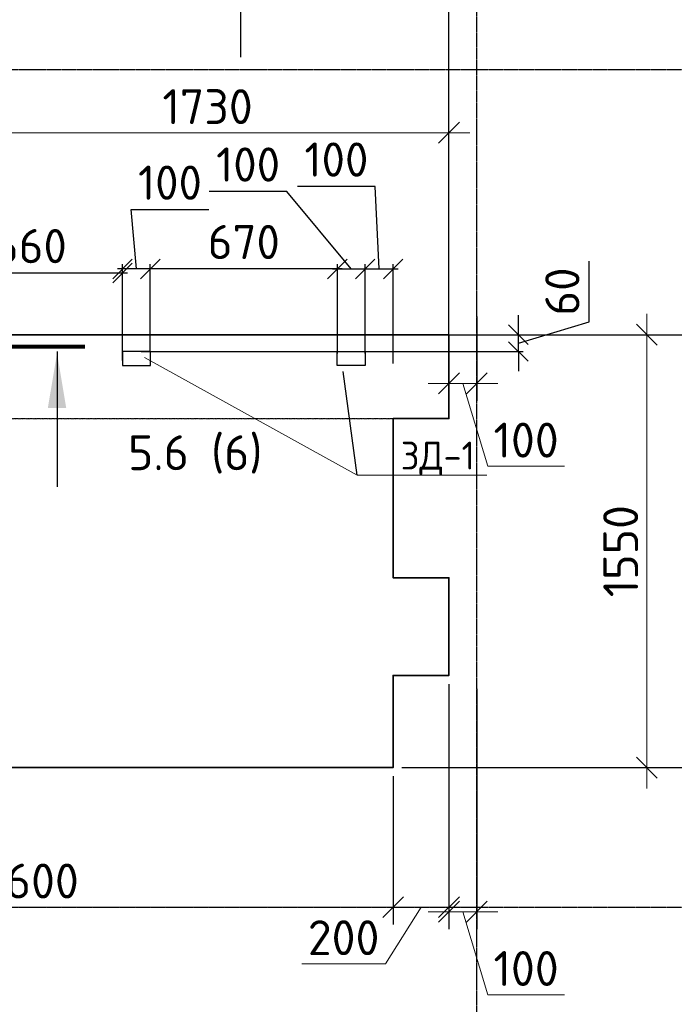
# Model space of a CAD drawing. Header units: millimetres. Extents: x 40580 to 2152466, y -328404 to 177125.
# Tile 41 of 252: x 345850 to 350542, y 137801 to 144853. Entities that reach past the tile are written whole.
import ezdxf
from ezdxf import colors
from ezdxf.entities.mleader import LeaderData, LeaderLine
from ezdxf.enums import TextEntityAlignment as Align
from ezdxf.math import Vec2, Vec3

# ---------------------------------------------------------------- set-up
doc = ezdxf.new("R2010")
doc.units = ezdxf.units.MM
for name, pattern in [('______5', [1100, 800, -100, 100, -100]), ('CENTER', [2, 1.25, -0.25, 0.25, -0.25]), ('HIDDEN', [1, 0.6, -0.4])]:
    doc.linetypes.add(name, pattern=pattern)
for name, color, linetype, lineweight in [('RAZMER', 7, 'Continuous', 9), ('ОСИ', 7, 'CENTER', 15), ('подоснова', 151, 'Continuous', 5), ('Символы 0.20', 250, 'Continuous', 20), ('Символы 0.20 @ 100', 250, 'Continuous', 20), ('Столовая Двери и окна', 7, 'Continuous', 15)]:
    doc.layers.add(name, color=color, linetype=linetype, lineweight=lineweight)
doc.layers.add('Стена_ бетон несущ.', color=7, linetype='Continuous', lineweight=70, true_color=0xb4b496)
doc.styles.add('GOST-2.304_Type-B', font='GOST_Common.ttf')
doc.styles.get("Standard").update_dxf_attribs({"font": 'isocpeur.ttf'})
doc.styles.add('ГОСТ', font='isocpeur.ttf')
doc.dimstyles.new('ГОСТ', dxfattribs={"dimscale": 0, "dimtxt": 2.5, "dimasz": 2.5, "dimexe": 1.25, "dimexo": 0.625, "dimtad": 1, "dimdec": 0, "dimtxsty": 'ГОСТ', "dimblk": 'ARCHTICK', "dimcen": 2.5, "dimdle": 1.5, "dimclrd": 256, "dimclre": 256, "dimclrt": 256, "dimadec": 0, "dimazin": 0, "dimtfac": 1, "dimtdec": 0, "dimtmove": 1, "dimatfit": 3, "dimfxl": 2, "dimtfill": 1, "dimlwd": -1, "dimarcsym": 0})
doc.dimstyles.new('Осевые', dxfattribs={"dimscale": 0.7, "dimtxt": 450, "dimasz": 400, "dimexe": 100, "dimexo": 100, "dimgap": 100, "dimtad": 1, "dimdec": 0, "dimzin": 0, "dimdsep": 46, "dimtxsty": 'Standard', "dimblk": 'OBLIQUE', "dimcen": 9, "dimdle": 100, "dimazin": 0, "dimtm": 1e-09, "dimtfac": 1, "dimtdec": 0, "dimtofl": 0, "dimtmove": 0, "dimatfit": 3, "dimfxl": 1, "dimtolj": 1, "dimtzin": 0, "dimarcsym": 0})

# ---------------------------------------------------------------- blocks, each defined once
blk = doc.blocks.new('_OBLIQUE')
at = {"color": 0, "linetype": 'ByBlock'}
blk.add_line((-0.5, -0.5), (0.5, 0.5), dxfattribs=at)
blk = doc.blocks.new('*D2055')
at = {"layer": 'Defpoints', "color": 0, "lineweight": 25, "transparency": 16777216}
for p in [(349126.7, 142789.8), (348926.7, 142518.8), (348926.7, 142248.4)]:
    blk.add_point(p, dxfattribs=at)
at = {"layer": 'RAZMER', "lineweight": -2, "transparency": 16777216}
for p, q in [((349126.7, 142727.3), (349126.7, 142123.4)), ((348926.7, 142456.3), (348926.7, 142123.4))]:
    blk.add_line(p, q, dxfattribs=at)
at = {"layer": 'RAZMER', "transparency": 16777216}
for p, q in [((349276.7, 142248.4), (348776.7, 142248.4)), ((349026.7, 142248.4), (349204.8, 141654.6)), ((349204.8, 141654.6), (349754.8, 141654.6))]:
    blk.add_line(p, q, dxfattribs=at)
at = {"layer": 'RAZMER', "transparency": 16777216, "xscale": 150, "yscale": 150, "zscale": 150, "rotation": 180}
blk.add_blockref('_OBLIQUE', (348926.7, 142248.4), dxfattribs=at)
at = {"layer": 'RAZMER', "transparency": 16777216, "xscale": 150, "yscale": 150, "zscale": 150}
blk.add_blockref('_OBLIQUE', (349126.7, 142248.4), dxfattribs=at)
at = {"layer": 'RAZMER', "transparency": 16777216, "insert": (349479.8, 141842.1), "char_height": 250, "attachment_point": 5, "style": 'ГОСТ', "bg_fill": 3, "box_fill_scale": 1.1, "bg_fill_color": 256, "bg_fill_true_color": 13158600, "bg_fill_transparency": 0}
blk.add_mtext('100', dxfattribs=at)
blk = doc.blocks.new('*D2048')
at = {"layer": 'Defpoints', "color": 0, "lineweight": 25, "transparency": 16777216}
for p in [(342926.7, 146147.2), (342926.7, 142596.8), (348926.7, 142518.8)]:
    blk.add_point(p, dxfattribs=at)
at = {"layer": 'RAZMER', "lineweight": -2, "transparency": 16777216}
for p, q in [((342926.7, 142659.3), (342926.7, 146272.2)), ((348926.7, 142581.3), (348926.7, 146272.2))]:
    blk.add_line(p, q, dxfattribs=at)
at = {"layer": 'RAZMER', "transparency": 16777216}
blk.add_line((349076.7, 146147.2), (342776.7, 146147.2), dxfattribs=at)
at = {"layer": 'RAZMER', "transparency": 16777216, "xscale": 150, "yscale": 150, "zscale": 150, "rotation": 180}
blk.add_blockref('_OBLIQUE', (342926.7, 146147.2), dxfattribs=at)
at = {"layer": 'RAZMER', "transparency": 16777216, "xscale": 150, "yscale": 150, "zscale": 150}
blk.add_blockref('_OBLIQUE', (348926.7, 146147.2), dxfattribs=at)
at = {"layer": 'RAZMER', "transparency": 16777216, "insert": (345926.7, 146334.7), "char_height": 250, "attachment_point": 5, "style": 'ГОСТ', "bg_fill": 3, "box_fill_scale": 1.1, "bg_fill_color": 256, "bg_fill_true_color": 13158600, "bg_fill_transparency": 0}
blk.add_mtext('3000', dxfattribs=at)
blk = doc.blocks.new('*D2044')
at = {"layer": 'Defpoints', "color": 0, "lineweight": 25, "transparency": 16777216}
for p in [(348926.7, 144043.3), (345466.7, 142888.8), (348926.7, 142596.8)]:
    blk.add_point(p, dxfattribs=at)
at = {"layer": 'RAZMER', "lineweight": -2, "transparency": 16777216}
for p, q in [((345466.7, 142951.3), (345466.7, 144168.3)), ((348926.7, 142659.3), (348926.7, 144168.3))]:
    blk.add_line(p, q, dxfattribs=at)
at = {"layer": 'RAZMER', "transparency": 16777216}
blk.add_line((345316.7, 144043.3), (349076.7, 144043.3), dxfattribs=at)
at = {"layer": 'RAZMER', "transparency": 16777216, "xscale": 150, "yscale": 150, "zscale": 150, "rotation": 180}
blk.add_blockref('_OBLIQUE', (345466.7, 144043.3), dxfattribs=at)
at = {"layer": 'RAZMER', "transparency": 16777216, "xscale": 150, "yscale": 150, "zscale": 150}
blk.add_blockref('_OBLIQUE', (348926.7, 144043.3), dxfattribs=at)
at = {"layer": 'RAZMER', "transparency": 16777216, "insert": (347196.7, 144230.8), "char_height": 250, "attachment_point": 5, "style": 'ГОСТ', "bg_fill": 3, "box_fill_scale": 1.1, "bg_fill_color": 256, "bg_fill_true_color": 13158600, "bg_fill_transparency": 0}
blk.add_mtext('1730', dxfattribs=at)
blk = doc.blocks.new('*D2059')
at = {"layer": 'Defpoints', "color": 0, "lineweight": 25, "transparency": 16777216}
for p in [(343326.7, 140156.8), (348526.7, 139496.8), (348526.7, 138496.8)]:
    blk.add_point(p, dxfattribs=at)
at = {"layer": 'RAZMER', "lineweight": -2, "transparency": 16777216}
for p, q in [((343326.7, 140094.3), (343326.7, 138371.8)), ((348526.7, 139434.3), (348526.7, 138371.8))]:
    blk.add_line(p, q, dxfattribs=at)
at = {"layer": 'RAZMER', "transparency": 16777216}
blk.add_line((343176.7, 138496.8), (348676.7, 138496.8), dxfattribs=at)
at = {"layer": 'RAZMER', "transparency": 16777216, "xscale": 150, "yscale": 150, "zscale": 150, "rotation": 180}
blk.add_blockref('_OBLIQUE', (343326.7, 138496.8), dxfattribs=at)
at = {"layer": 'RAZMER', "transparency": 16777216, "xscale": 150, "yscale": 150, "zscale": 150}
blk.add_blockref('_OBLIQUE', (348526.7, 138496.8), dxfattribs=at)
at = {"layer": 'RAZMER', "transparency": 16777216, "insert": (345926.7, 138684.3), "char_height": 250, "attachment_point": 5, "style": 'ГОСТ', "bg_fill": 3, "box_fill_scale": 1.1, "bg_fill_color": 256, "bg_fill_true_color": 13158600, "bg_fill_transparency": 0}
blk.add_mtext('2600', dxfattribs=at)
blk = doc.blocks.new('*D2057')
at = {"layer": 'Defpoints', "color": 0, "lineweight": 25, "transparency": 16777216}
for p in [(348926.7, 140156.8), (348526.7, 139496.8), (348926.7, 138496.8)]:
    blk.add_point(p, dxfattribs=at)
at = {"layer": 'RAZMER', "lineweight": -2, "transparency": 16777216}
for p, q in [((348926.7, 140094.3), (348926.7, 138371.8)), ((348526.7, 139434.3), (348526.7, 138371.8))]:
    blk.add_line(p, q, dxfattribs=at)
at = {"layer": 'RAZMER', "transparency": 16777216}
for p, q in [((348376.7, 138496.8), (349076.7, 138496.8)), ((348726.7, 138496.8), (348471.7, 138090.6)), ((348471.7, 138090.6), (347871.7, 138090.6))]:
    blk.add_line(p, q, dxfattribs=at)
at = {"layer": 'RAZMER', "transparency": 16777216, "xscale": 150, "yscale": 150, "zscale": 150}
blk.add_blockref('_OBLIQUE', (348926.7, 138496.8), dxfattribs=at)
at = {"layer": 'RAZMER', "transparency": 16777216, "insert": (348171.7, 138278.1), "char_height": 250, "attachment_point": 5, "style": 'ГОСТ', "bg_fill": 3, "box_fill_scale": 1.1, "bg_fill_color": 256, "bg_fill_true_color": 13158600, "bg_fill_transparency": 0}
blk.add_mtext('200', dxfattribs=at)
at = {"layer": 'RAZMER', "transparency": 16777216, "xscale": 150, "yscale": 150, "zscale": 150, "rotation": 180}
blk.add_blockref('_OBLIQUE', (348526.7, 138496.8), dxfattribs=at)
blk = doc.blocks.new('*D2058')
at = {"layer": 'Defpoints', "color": 0, "lineweight": 25, "transparency": 16777216}
for p in [(348926.7, 140156.8), (349126.7, 140123.8), (349126.7, 138463.8)]:
    blk.add_point(p, dxfattribs=at)
at = {"layer": 'RAZMER', "lineweight": -2, "transparency": 16777216}
for p, q in [((348926.7, 140094.3), (348926.7, 138338.8)), ((349126.7, 140061.3), (349126.7, 138338.8))]:
    blk.add_line(p, q, dxfattribs=at)
at = {"layer": 'RAZMER', "transparency": 16777216}
for p, q in [((348776.7, 138463.8), (349276.7, 138463.8)), ((349026.7, 138463.8), (349204.8, 137870)), ((349204.8, 137870), (349754.8, 137870))]:
    blk.add_line(p, q, dxfattribs=at)
at = {"layer": 'RAZMER', "transparency": 16777216, "xscale": 150, "yscale": 150, "zscale": 150, "rotation": 180}
blk.add_blockref('_OBLIQUE', (348926.7, 138463.8), dxfattribs=at)
at = {"layer": 'RAZMER', "transparency": 16777216, "xscale": 150, "yscale": 150, "zscale": 150}
blk.add_blockref('_OBLIQUE', (349126.7, 138463.8), dxfattribs=at)
at = {"layer": 'RAZMER', "transparency": 16777216, "insert": (349479.8, 138057.5), "char_height": 250, "attachment_point": 5, "style": 'ГОСТ', "bg_fill": 3, "box_fill_scale": 1.1, "bg_fill_color": 256, "bg_fill_true_color": 13158600, "bg_fill_transparency": 0}
blk.add_mtext('100', dxfattribs=at)
blk = doc.blocks.new('Разрез_сечение13')
at = {"layer": 'Символы 0.20', "linetype": 'Continuous', "lineweight": 30}
blk.add_line((79.787, 0), (72.787, 0), dxfattribs=at)
at = {"layer": 'Символы 0.20', "style": 'ГОСТ'}
blk.add_attdef('1', text='', height=3.5, dxfattribs=at).set_placement((-9.5, -6.187), align=Align.MIDDLE_CENTER)
blk.add_attdef('2', text='', height=3.5, dxfattribs=at).set_placement((83.159, -7.648), align=Align.MIDDLE_RIGHT)
blk = doc.blocks.new('*D2054')
at = {"layer": 'Defpoints', "color": 0, "lineweight": 25, "transparency": 16777216}
for p in [(350746.6, 144496.8), (348726.7, 142596.8), (351208.1, 142596.8)]:
    blk.add_point(p, dxfattribs=at)
at = {"layer": 'RAZMER', "transparency": 16777216}
blk.add_line((351208.1, 144646.8), (351208.1, 142446.8), dxfattribs=at)
at = {"layer": 'RAZMER', "lineweight": -2, "transparency": 16777216}
for p, q in [((350809.1, 144496.8), (351333.1, 144496.8)), ((348789.2, 142596.8), (351333.1, 142596.8))]:
    blk.add_line(p, q, dxfattribs=at)
at = {"layer": 'RAZMER', "transparency": 16777216, "xscale": 150, "yscale": 150, "zscale": 150}
for p, rotation in [((351208.1, 144496.8), 90), ((351208.1, 142596.8), 270)]:
    blk.add_blockref('_OBLIQUE', p, dxfattribs=dict(at, rotation=rotation))
at = {"layer": 'RAZMER', "transparency": 16777216, "insert": (351020.6, 143546.8), "char_height": 250, "attachment_point": 5, "rotation": 90, "style": 'ГОСТ', "bg_fill": 3, "box_fill_scale": 1.1, "bg_fill_color": 256, "bg_fill_true_color": 13158600, "bg_fill_transparency": 0}
blk.add_mtext('950', dxfattribs=at)
blk = doc.blocks.new('*D2053')
at = {"layer": 'Defpoints', "color": 0, "lineweight": 25, "transparency": 16777216}
for p in [(348726.7, 142596.8), (348526.7, 139496.8), (350345.1, 139496.8)]:
    blk.add_point(p, dxfattribs=at)
at = {"layer": 'RAZMER', "transparency": 16777216}
blk.add_line((350345.1, 142746.8), (350345.1, 139346.8), dxfattribs=at)
at = {"layer": 'RAZMER', "lineweight": -2, "transparency": 16777216}
for p, q in [((348789.2, 142596.8), (350470.1, 142596.8)), ((348589.2, 139496.8), (350470.1, 139496.8))]:
    blk.add_line(p, q, dxfattribs=at)
at = {"layer": 'RAZMER', "transparency": 16777216, "xscale": 150, "yscale": 150, "zscale": 150}
for p, rotation in [((350345.1, 142596.8), 90), ((350345.1, 139496.8), 270)]:
    blk.add_blockref('_OBLIQUE', p, dxfattribs=dict(at, rotation=rotation))
at = {"layer": 'RAZMER', "transparency": 16777216, "insert": (350157.6, 141046.8), "char_height": 250, "attachment_point": 5, "rotation": 90, "style": 'ГОСТ', "bg_fill": 3, "box_fill_scale": 1.1, "bg_fill_color": 256, "bg_fill_true_color": 13158600, "bg_fill_transparency": 0}
blk.add_mtext('1550', dxfattribs=at)
blk = doc.blocks.new('*D2056')
at = {"layer": 'Defpoints', "color": 0, "lineweight": 25, "transparency": 16777216}
for p in [(348526.7, 139496.8), (350891.1, 138496.8), (351208.1, 138496.8)]:
    blk.add_point(p, dxfattribs=at)
at = {"layer": 'RAZMER', "transparency": 16777216}
blk.add_line((351208.1, 139646.8), (351208.1, 138346.8), dxfattribs=at)
at = {"layer": 'RAZMER', "lineweight": -2, "transparency": 16777216}
for p, q in [((348589.2, 139496.8), (351333.1, 139496.8)), ((350953.6, 138496.8), (351333.1, 138496.8))]:
    blk.add_line(p, q, dxfattribs=at)
at = {"layer": 'RAZMER', "transparency": 16777216, "xscale": 150, "yscale": 150, "zscale": 150}
for p, rotation in [((351208.1, 139496.8), 90), ((351208.1, 138496.8), 270)]:
    blk.add_blockref('_OBLIQUE', p, dxfattribs=dict(at, rotation=rotation))
at = {"layer": 'RAZMER', "transparency": 16777216, "insert": (351020.6, 138996.8), "char_height": 250, "attachment_point": 5, "rotation": 90, "style": 'ГОСТ', "bg_fill": 3, "box_fill_scale": 1.1, "bg_fill_color": 256, "bg_fill_true_color": 13158600, "bg_fill_transparency": 0}
blk.add_mtext('500', dxfattribs=at)
blk = doc.blocks.new('*U1382')
at = {"layer": 'Символы 0.20', "linetype": 'Continuous', "lineweight": 80}
blk.add_line((61.464, 0), (54.464, 0), dxfattribs=at)
at = {"layer": 'Символы 0.20', "linetype": 'Continuous', "lineweight": 25}
blk.add_line((59.464, -0.35), (59.464, -10.05), dxfattribs=at)
blk.add_solid([(59.464, -0.459), (58.805, -4.394), (60.122, -4.394)], dxfattribs=at)
at = {"layer": 'Символы 0.20', "style": 'ГОСТ'}
blk.add_attdef('1', text='', height=3.5, dxfattribs=at).set_placement((-12.666, -7.7), align=Align.MIDDLE_CENTER)
blk.add_attdef('2', text='', height=3.5, dxfattribs=at).set_placement((74.184, -7.596), align=Align.MIDDLE_RIGHT)
blk = doc.blocks.new('*D2080')
at = {"layer": 'Defpoints', "color": 0, "linetype": 'ByBlock', "lineweight": 25, "ltscale": 13, "transparency": 16777216}
for p in [(346686.6, 142596.8), (349424.6, 142596.8), (346686.6, 142476.8)]:
    blk.add_point(p, dxfattribs=at)
at = {"layer": 'ОСИ', "color": 0, "linetype": 'ByBlock', "lineweight": -2, "ltscale": 13, "transparency": 16777216}
for p, q in [((349932.1, 142689.1), (349932.1, 143123.1)), ((349424.6, 142596.8), (349424.6, 142736.8)), ((349424.6, 142536.8), (349932.1, 142689.1)), ((346721.6, 142596.8), (349459.6, 142596.8)), ((349424.6, 142476.8), (349424.6, 142596.8)), ((346721.6, 142476.8), (349459.6, 142476.8)), ((349424.6, 142476.8), (349424.6, 142336.8))]:
    blk.add_line(p, q, dxfattribs=at)
at = {"layer": 'ОСИ', "color": 0, "linetype": 'ByBlock', "lineweight": -2, "ltscale": 13, "transparency": 16777216, "xscale": 140, "yscale": 140, "zscale": 140}
for p, rotation in [((349424.6, 142596.8), 270), ((349424.6, 142476.8), 90)]:
    blk.add_blockref('_OBLIQUE', p, dxfattribs=dict(at, rotation=rotation))
at = {"layer": 'ОСИ', "color": 0, "linetype": 'ByBlock', "ltscale": 13, "transparency": 16777216, "insert": (349739.6, 142906.1), "char_height": 245, "attachment_point": 5, "rotation": 90}
blk.add_mtext('\\A1;60', dxfattribs=at)
blk = doc.blocks.new('*D2081')
at = {"layer": 'Defpoints', "color": 0, "linetype": 'ByBlock', "lineweight": 25, "ltscale": 13, "transparency": 16777216}
for p in [(346786.1, 143068.5), (346786.1, 142437.3), (348127.1, 142427.8)]:
    blk.add_point(p, dxfattribs=at)
at = {"layer": 'ОСИ', "color": 0, "linetype": 'ByBlock', "lineweight": -2, "ltscale": 13, "transparency": 16777216}
for p, q in [((346786.1, 142472.3), (346786.1, 143103.5)), ((348127.1, 142462.8), (348127.1, 143103.5)), ((348162.1, 143068.5), (346751.1, 143068.5))]:
    blk.add_line(p, q, dxfattribs=at)
at = {"layer": 'ОСИ', "color": 0, "linetype": 'ByBlock', "lineweight": -2, "ltscale": 13, "transparency": 16777216, "xscale": 140, "yscale": 140, "zscale": 140, "rotation": 180}
blk.add_blockref('_OBLIQUE', (346786.1, 143068.5), dxfattribs=at)
at = {"layer": 'ОСИ', "color": 0, "linetype": 'ByBlock', "lineweight": -2, "ltscale": 13, "transparency": 16777216, "xscale": 140, "yscale": 140, "zscale": 140}
blk.add_blockref('_OBLIQUE', (348127.1, 143068.5), dxfattribs=at)
at = {"layer": 'ОСИ', "color": 0, "linetype": 'ByBlock', "ltscale": 13, "transparency": 16777216, "insert": (347456.6, 143261), "char_height": 245, "attachment_point": 5}
blk.add_mtext('\\A1;670', dxfattribs=at)
blk = doc.blocks.new('*D2082')
at = {"layer": 'Defpoints', "color": 0, "linetype": 'ByBlock', "lineweight": 25, "ltscale": 13, "transparency": 16777216}
for p in [(346586.6, 143068.5), (346586.6, 142437.4), (346786.1, 142437.3)]:
    blk.add_point(p, dxfattribs=at)
at = {"layer": 'ОСИ', "color": 0, "linetype": 'ByBlock', "lineweight": -2, "ltscale": 13, "transparency": 16777216}
for p, q in [((346686.4, 143068.5), (346648.9, 143493.6)), ((346648.9, 143493.6), (347205.4, 143493.6)), ((346586.6, 142472.4), (346586.6, 143103.5)), ((346786.1, 142472.3), (346786.1, 143103.5)), ((346821.1, 143068.5), (346551.6, 143068.5))]:
    blk.add_line(p, q, dxfattribs=at)
at = {"layer": 'ОСИ', "color": 0, "linetype": 'ByBlock', "lineweight": -2, "ltscale": 13, "transparency": 16777216, "xscale": 140, "yscale": 140, "zscale": 140, "rotation": 180}
blk.add_blockref('_OBLIQUE', (346586.6, 143068.5), dxfattribs=at)
at = {"layer": 'ОСИ', "color": 0, "linetype": 'ByBlock', "lineweight": -2, "ltscale": 13, "transparency": 16777216, "xscale": 140, "yscale": 140, "zscale": 140}
blk.add_blockref('_OBLIQUE', (346786.1, 143068.5), dxfattribs=at)
at = {"layer": 'ОСИ', "color": 0, "linetype": 'ByBlock', "ltscale": 13, "transparency": 16777216, "insert": (346927.2, 143686.1), "char_height": 245, "attachment_point": 5}
blk.add_mtext('\\A1;100', dxfattribs=at)
blk = doc.blocks.new('*D2083')
at = {"layer": 'Defpoints', "color": 0, "linetype": 'ByBlock', "lineweight": 25, "ltscale": 13, "transparency": 16777216}
for p in [(348326.6, 143068.5), (348127.1, 142427.8), (348326.6, 142427.4)]:
    blk.add_point(p, dxfattribs=at)
at = {"layer": 'ОСИ', "color": 0, "linetype": 'ByBlock', "lineweight": -2, "ltscale": 13, "transparency": 16777216}
for p, q in [((347765.6, 143623.5), (347209.1, 143623.5)), ((348226.8, 143068.5), (347765.6, 143623.5)), ((348127.1, 142462.8), (348127.1, 143103.5)), ((348326.6, 142462.4), (348326.6, 143103.5)), ((348092.1, 143068.5), (348361.6, 143068.5))]:
    blk.add_line(p, q, dxfattribs=at)
at = {"layer": 'ОСИ', "color": 0, "linetype": 'ByBlock', "lineweight": -2, "ltscale": 13, "transparency": 16777216, "xscale": 140, "yscale": 140, "zscale": 140, "rotation": 180}
blk.add_blockref('_OBLIQUE', (348127.1, 143068.5), dxfattribs=at)
at = {"layer": 'ОСИ', "color": 0, "linetype": 'ByBlock', "lineweight": -2, "ltscale": 13, "transparency": 16777216, "xscale": 140, "yscale": 140, "zscale": 140}
blk.add_blockref('_OBLIQUE', (348326.6, 143068.5), dxfattribs=at)
at = {"layer": 'ОСИ', "color": 0, "linetype": 'ByBlock', "ltscale": 13, "transparency": 16777216, "insert": (347487.3, 143816), "char_height": 245, "attachment_point": 5}
blk.add_mtext('\\A1;100', dxfattribs=at)
blk = doc.blocks.new('*D2084')
at = {"layer": 'Defpoints', "color": 0, "linetype": 'ByBlock', "lineweight": 25, "ltscale": 13, "transparency": 16777216}
for p in [(348526.7, 143068.5), (348326.6, 142427.4), (348526.7, 142356.5)]:
    blk.add_point(p, dxfattribs=at)
at = {"layer": 'ОСИ', "color": 0, "linetype": 'ByBlock', "lineweight": -2, "ltscale": 13, "transparency": 16777216}
for p, q in [((348398.4, 143659), (347841.9, 143659)), ((348426.6, 143068.5), (348398.4, 143659)), ((348326.6, 142462.4), (348326.6, 143103.5)), ((348526.7, 142391.5), (348526.7, 143103.5)), ((348291.6, 143068.5), (348561.7, 143068.5))]:
    blk.add_line(p, q, dxfattribs=at)
at = {"layer": 'ОСИ', "color": 0, "linetype": 'ByBlock', "lineweight": -2, "ltscale": 13, "transparency": 16777216, "xscale": 140, "yscale": 140, "zscale": 140, "rotation": 180}
blk.add_blockref('_OBLIQUE', (348326.6, 143068.5), dxfattribs=at)
at = {"layer": 'ОСИ', "color": 0, "linetype": 'ByBlock', "lineweight": -2, "ltscale": 13, "transparency": 16777216, "xscale": 140, "yscale": 140, "zscale": 140}
blk.add_blockref('_OBLIQUE', (348526.7, 143068.5), dxfattribs=at)
at = {"layer": 'ОСИ', "color": 0, "linetype": 'ByBlock', "ltscale": 13, "transparency": 16777216, "insert": (348120.2, 143851.5), "char_height": 245, "attachment_point": 5}
blk.add_mtext('\\A1;100', dxfattribs=at)
blk = doc.blocks.new('*D2087')
at = {"layer": 'Defpoints', "color": 0, "linetype": 'ByBlock', "lineweight": 25, "ltscale": 13, "transparency": 16777216}
for p in [(346586.6, 143039.1), (345266.6, 142398), (346586.6, 142376.8)]:
    blk.add_point(p, dxfattribs=at)
at = {"layer": 'ОСИ', "color": 0, "linetype": 'ByBlock', "lineweight": -2, "ltscale": 13, "transparency": 16777216}
for p, q in [((345231.6, 143039.1), (346621.6, 143039.1)), ((345266.6, 142433), (345266.6, 143074.1)), ((346586.6, 142411.8), (346586.6, 143074.1))]:
    blk.add_line(p, q, dxfattribs=at)
at = {"layer": 'ОСИ', "color": 0, "linetype": 'ByBlock', "lineweight": -2, "ltscale": 13, "transparency": 16777216, "xscale": 140, "yscale": 140, "zscale": 140, "rotation": 180}
blk.add_blockref('_OBLIQUE', (345266.6, 143039.1), dxfattribs=at)
at = {"layer": 'ОСИ', "color": 0, "linetype": 'ByBlock', "lineweight": -2, "ltscale": 13, "transparency": 16777216, "xscale": 140, "yscale": 140, "zscale": 140}
blk.add_blockref('_OBLIQUE', (346586.6, 143039.1), dxfattribs=at)
at = {"layer": 'ОСИ', "color": 0, "linetype": 'ByBlock', "ltscale": 13, "transparency": 16777216, "insert": (345926.6, 143231.6), "char_height": 245, "attachment_point": 5}
blk.add_mtext('\\A1;660', dxfattribs=at)
blk = doc.blocks.new('_None')

msp = doc.modelspace()

# ---------------------------------------------------------------- linework, layer by layer
at = {"layer": 'ОСИ', "color": 18, "linetype": '______5', "lineweight": 25, "ltscale": 0.02, "true_color": 0x000000, "transparency": 33554687}
for p, q in [((349126.707, 136957.062), (349126.707, 145507.039)), ((335988.631, 144496.811), (350891.083, 144496.811)), ((335988.631, 138496.811), (350891.083, 138496.811))]:
    msp.add_line(p, q, dxfattribs=at)
at = {"layer": 'Стена_ бетон несущ.', "color": 18, "linetype": 'Continuous', "lineweight": 35, "true_color": 0x000000, "transparency": 33554687}
msp.add_lwpolyline([(343326.707, 139496.811), (343326.707, 140156.811), (342926.707, 140156.811), (342926.707, 140856.811), (343326.707, 140856.811), (343326.707, 141996.811), (342926.707, 141996.811), (342926.707, 142596.811), (348526.707, 142596.811), (348926.707, 142596.811), (348926.707, 141996.811), (348526.707, 141996.811), (348526.707, 140856.811), (348926.707, 140856.811), (348926.707, 140156.811), (348526.707, 140156.811), (348526.707, 139496.811), (343326.707, 139496.811)], dxfattribs=at)
at = {"layer": 'Стена_ бетон несущ.', "color": 18, "linetype": 'HIDDEN', "lineweight": 0, "ltscale": 10, "true_color": 0x000000, "transparency": 33554687}
msp.add_lwpolyline([(348526.707, 141996.811), (343326.707, 141996.811)], dxfattribs=at)
at = {"layer": 'Столовая Двери и окна', "color": 18, "lineweight": 25, "true_color": 0x000000}
msp.add_line((348268.844, 141591.368), (348169.075, 142334.385), dxfattribs=at)
at = {"layer": 'Столовая Двери и окна', "color": 18, "lineweight": 30, "true_color": 0x000000}
for points in [[(346786.591, 142476.811), (346586.591, 142476.811), (346586.591, 142376.811), (346786.591, 142376.811)], [(348126.591, 142476.811), (348326.591, 142476.811), (348326.591, 142376.811), (348126.591, 142376.811)]]:
    msp.add_lwpolyline(points, close=True, dxfattribs=at)

# ---------------------------------------------------------------- next in the draw order: dimensions: what is measured, and where the dimension line sits
at = {"layer": 'RAZMER', "color": 18, "true_color": 0x000000}
for base, p1, p2, picture, middle in [((348926.707, 142248.398), (349126.707, 142789.847), (348926.707, 142518.798), '*D2055', (349267.332, 141842.148)), ((348526.707, 138496.811), (343326.707, 140156.811), (348526.707, 139496.811), '*D2059', (345926.707, 138684.311))]:
    dim = msp.add_linear_dim(base=base, p1=p1, p2=p2, dimstyle='ГОСТ', override={"dimasz": 1.5, "dimlfac": 0.5, "dimblk1": 'OBLIQUE', "dimblk2": 'OBLIQUE', "dimsah": 1}, dxfattribs=at)
    dim.commit()
    dim.dimension.update_dxf_attribs({"geometry": picture, "text_midpoint": middle})

# ---------------------------------------------------------------- next in the draw order: dimensions: what is measured, and where the dimension line sits
dim = msp.add_linear_dim(base=(342926.707, 146147.167), p1=(348926.707, 142518.798), p2=(342926.707, 142596.811), dimstyle='ГОСТ', override={"dimasz": 1.5, "dimlfac": 0.5, "dimblk1": 'OBLIQUE', "dimblk2": 'OBLIQUE', "dimsah": 1}, dxfattribs=at)
dim.commit()
dim.dimension.update_dxf_attribs({"geometry": '*D2048', "text_midpoint": (345926.707, 146334.667)})
dim = msp.add_linear_dim(base=(348926.707, 138496.811), p1=(348526.707, 139496.811), p2=(348926.707, 140156.811), dimstyle='ГОСТ', override={"dimasz": 1.5, "dimlfac": 0.5, "dimblk1": 'OBLIQUE', "dimblk2": 'OBLIQUE', "dimsah": 1}, dxfattribs=at)
dim.commit()
dim.dimension.update_dxf_attribs({"geometry": '*D2057', "text_midpoint": (348409.234, 138090.561), "dimtype": 160})

# ---------------------------------------------------------------- next in the draw order: block references
at = {"layer": 'Символы 0.20 @ 100', "color": 18, "true_color": 0x000000}
ref = msp.add_blockref('*U1382', (340171.308, 142511.358), dxfattribs=dict(at, xscale=100, yscale=100, zscale=100))
ref.add_attrib('2', '5.6 (6)', dxfattribs={"layer": 'Символы 0.20', "height": 250, "style": 'ГОСТ'}).set_placement((347589.703, 141751.76), align=Align.MIDDLE_RIGHT)

# ---------------------------------------------------------------- next in the draw order: dimensions: what is measured, and where the dimension line sits
at = {"layer": 'RAZMER', "color": 18, "true_color": 0x000000}
for base, p1, p2, picture, middle in [((348926.707, 144043.253), (345466.707, 142888.801), (348926.707, 142596.811), '*D2044', (347196.707, 144230.753)), ((349126.707, 138463.753), (348926.707, 140156.811), (349126.707, 140123.753), '*D2058', (349267.332, 138057.503))]:
    dim = msp.add_linear_dim(base=base, p1=p1, p2=p2, dimstyle='ГОСТ', override={"dimasz": 1.5, "dimlfac": 0.5, "dimblk1": 'OBLIQUE', "dimblk2": 'OBLIQUE', "dimsah": 1}, dxfattribs=at)
    dim.commit()
    dim.dimension.update_dxf_attribs({"geometry": picture, "text_midpoint": middle})

# ---------------------------------------------------------------- next in the draw order: block references
at = {"layer": 'Символы 0.20', "color": 18, "true_color": 0x000000, "xscale": 100, "yscale": 100, "zscale": 100, "rotation": 90}
msp.add_blockref('Разрез_сечение13', (347431.62, 137305.722), dxfattribs=at)

# ---------------------------------------------------------------- next in the draw order: dimensions: what is measured, and where the dimension line sits
at = {"layer": 'RAZMER', "color": 18, "true_color": 0x000000}
dim = msp.add_linear_dim(base=(351208.054, 142596.811), p1=(350746.59, 144496.811), p2=(348726.707, 142596.811), angle=90, dimstyle='ГОСТ', override={"dimasz": 1.5, "dimlfac": 0.5, "dimblk1": 'OBLIQUE', "dimblk2": 'OBLIQUE', "dimsah": 1}, dxfattribs=at)
dim.commit()
dim.dimension.update_dxf_attribs({"geometry": '*D2054', "text_midpoint": (351020.554, 143546.811)})
at = {"layer": 'ОСИ', "color": 18, "linetype": 'ByBlock', "ltscale": 13, "true_color": 0x000000}
for base, p1, p2, picture, middle in [((348326.589, 143068.508), (348127.075, 142427.782), (348326.589, 142427.404), '*D2083', (347695.586, 143623.525)), ((346586.594, 143068.508), (346786.108, 142437.326), (346586.594, 142437.409), '*D2082', (346718.919, 143493.638)), ((346586.591, 143039.073), (345266.589, 142397.97), (346586.591, 142376.811), '*D2087', (345926.59, 143039.073))]:
    dim = msp.add_linear_dim(base=base, p1=p1, p2=p2, angle=180, dimstyle='Осевые', override={"dimtxt": 350, "dimasz": 200, "dimexe": 50, "dimexo": 50, "dimlfac": 0.5, "dimdle": 50, "dimtmove": 1}, dxfattribs=at)
    dim.commit()
    dim.dimension.update_dxf_attribs({"geometry": picture, "text_midpoint": middle, "dimtype": 160})
dim = msp.add_linear_dim(base=(346786.108, 143068.508), p1=(348127.075, 142427.782), p2=(346786.108, 142437.326), angle=180, dimstyle='Осевые', override={"dimtxt": 350, "dimasz": 200, "dimexe": 50, "dimexo": 50, "dimlfac": 0.5, "dimdle": 50, "dimtmove": 1}, dxfattribs=at)
dim.commit()
dim.dimension.update_dxf_attribs({"geometry": '*D2081', "text_midpoint": (347456.591, 143261.008)})

# ---------------------------------------------------------------- next in the draw order: dimensions: what is measured, and where the dimension line sits
at = {"layer": 'RAZMER', "color": 18, "true_color": 0x000000}
dim = msp.add_linear_dim(base=(350345.086, 139496.811), p1=(348726.707, 142596.811), p2=(348526.707, 139496.811), angle=90, dimstyle='ГОСТ', override={"dimasz": 1.5, "dimlfac": 0.5, "dimblk1": 'OBLIQUE', "dimblk2": 'OBLIQUE', "dimsah": 1}, dxfattribs=at)
dim.commit()
dim.dimension.update_dxf_attribs({"geometry": '*D2053', "text_midpoint": (350157.586, 141046.811)})

# ---------------------------------------------------------------- next in the draw order: linework, layer by layer
at = {"layer": 'Стена_ бетон несущ.', "color": 18, "linetype": 'HIDDEN', "lineweight": 0, "ltscale": 10, "true_color": 0x000000, "transparency": 33554687}
msp.add_line((343326.707, 141995.146), (348526.707, 141995.146), dxfattribs=at)

# ---------------------------------------------------------------- next in the draw order: texts
at = {"color": 18, "true_color": 0x000000, "insert": (310581.078, 141765.641), "char_height": 250, "attachment_point": 1, "style": 'ГОСТ'}
msp.add_mtext_dynamic_manual_height_columns('\\pi250;В выделенной области представлена замененная (актуальная) версия. Содержание изменения см. в листе разрешения на внесение изменений.', width=17218.922, gutter_width=5800, heights=[931.637], dxfattribs=at)

# ---------------------------------------------------------------- next in the draw order: dimensions: what is measured, and where the dimension line sits
at = {"layer": 'RAZMER', "color": 18, "true_color": 0x000000}
dim = msp.add_linear_dim(base=(351208.054, 138496.811), p1=(348526.707, 139496.811), p2=(350891.083, 138496.811), angle=90, dimstyle='ГОСТ', override={"dimasz": 1.5, "dimlfac": 0.5, "dimblk1": 'OBLIQUE', "dimblk2": 'OBLIQUE', "dimsah": 1}, dxfattribs=at)
dim.commit()
dim.dimension.update_dxf_attribs({"geometry": '*D2056', "text_midpoint": (351020.554, 138996.811)})
at = {"layer": 'ОСИ', "color": 18, "linetype": 'ByBlock', "ltscale": 13, "true_color": 0x000000}
dim = msp.add_linear_dim(base=(348526.68, 143068.508), p1=(348326.589, 142427.404), p2=(348526.68, 142356.526), angle=180, dimstyle='Осевые', override={"dimtxt": 350, "dimasz": 200, "dimexe": 50, "dimexo": 50, "dimlfac": 0.5, "dimdle": 50, "dimtmove": 1}, dxfattribs=at)
dim.commit()
dim.dimension.update_dxf_attribs({"geometry": '*D2084', "text_midpoint": (348328.43, 143658.996), "dimtype": 160})
dim = msp.add_linear_dim(base=(349424.563, 142596.811), p1=(346686.591, 142476.811), p2=(346686.591, 142596.811), angle=90, dimstyle='Осевые', override={"dimtxt": 350, "dimasz": 200, "dimexe": 50, "dimexo": 50, "dimlfac": 0.5, "dimdle": 50, "dimtmove": 1}, dxfattribs=at)
dim.commit()
dim.dimension.update_dxf_attribs({"geometry": '*D2080', "text_midpoint": (349739.563, 142759.061)})

# ---------------------------------------------------------------- next in the draw order: leaders
at = {"layer": 'подоснова', "color": 18, "ltscale": 0.3, "true_color": 0x000000}
ml = msp.add_multileader_mtext('Standard', dxfattribs=at)
ml.set_content('ЗД-1', color=(0, 0, 0), style='GOST-2.304_Type-B')
ml.set_leader_properties(color=256, linetype='ByLayer', lineweight=15)
ml.set_arrow_properties(name='NONE')
ml.build(insert=Vec2(0, 0))
ml.multileader.update_dxf_attribs({"text_left_attachment_type": 6, "text_right_attachment_type": 6, "dogleg_length": 0.1, "arrow_head_size": 14.4})
ctx = ml.context
ctx.base_point, ctx.char_height, ctx.arrow_head_size, ctx.landing_gap_size, ctx.plane_origin = Vec3(348566.11, 141591.368), 200, 14.4, 16, Vec3(339847.334, 140826.852)
ctx.left_attachment, ctx.right_attachment, ctx.text_align_type = 6, 6, 1
notes = []
notes.append((ctx, [(0, (1, 1, 0), (348268.844, 141591.368), (1, 0), 297.265, [(0, [(346744.108, 142434.376)], 0, [])])]))
ctx.mtext.insert, ctx.mtext.alignment, ctx.mtext.flow_direction = Vec3(348847.11, 141831.368), 2, 5
for ctx, leaders in notes:
    for number, flags, end, landing, length, lines in leaders:
        leader = LeaderData()
        leader.index, (leader.has_last_leader_line, leader.has_dogleg_vector, leader.attachment_direction) = number, flags
        leader.last_leader_point, leader.dogleg_vector, leader.dogleg_length = Vec3(end), Vec3(landing), length
        for number, points, colour, breaks in lines:
            line = LeaderLine()
            line.index, line.vertices, line.color, line.breaks = number, Vec3.list(points), colors.encode_raw_color(colour), breaks
            leader.lines.append(line)
        ctx.leaders.append(leader)

# ---------------------------------------------------------------- next in the draw order: texts
at = {"color": 18, "true_color": 0x000000, "insert": (250111.057, 153773.154), "char_height": 200, "attachment_point": 1, "style": 'ГОСТ'}
msp.add_mtext_dynamic_manual_height_columns('\\pi9510.738;{\\H1.5152x;\\P\\pi1000;Общие указания\\P\\pi200;}1.^IРабочая документация разработана в соответствии с заданием на проектирование, требованиями действующих технических регламентов, стандартов, сводов правил и других документов, содержащих установленные требования.\\P2.^IРабочая документация выполнена в соответствии со следующими нормативными и техническими документами:\\P-^IСП 20.13330.2016 "Нагрузки и Воздействия";\\P-^IСП 63.13330.2012 "Бетонные и железобетонные конструкции. Основные положения";\\P-^IСП 22.13330.2016 "Основания зданий и сооружений";\\P-^IСП 45.13330.2012 "Земляные сооружения, основания и фундаменты".\\P3.   За относительную отметку 0,000 принята отметка чистого пола первого этажа.\\P4.^IПеречень видов работ, для которых необходимо составлять акты освидетельствования скрытых работ:\\P-^Iармирование конструкций;\\P-^Iосвидетельствование опалубки перед бетонированием;\\P-^Iвыполнение сварочных работ;\\P-^Iотбор контрольных проб бетона;\\P-^Iсоответствие законченных железобетонных конструкций проекту с отображением качества работ;\\P-^Iустройство монолитных конструкций, выполняемых в зимнее время;  \\P\\pi0;        -    устройство гидроизоляции;\\P\\pi200;-^Iуплотнение грунтов и обратную засыпку.\\PЗапрещается выполнение последующих работ при отсутствии актов освидетельствования предшествующих скрытых работ во всех случаях.\\P\\pi0;        5. Проект рассчитан на производство работ в период положительных температур. В случае выполнения работ при отрицательных температурах необходимо выполнять требования СНиП часть 3 по производству работ и ППР.\\P        6. При минимальной температуре воздуха до минус 15°С допускается:\\P\\pi200;-выдерживание бетона в конструкции методом термоса, при предварительном разогреве бетонной смеси;\\P -форсированный электроразогрев бетона в конструкции с повторным уплотнением.\\PПри минимальной температуре воздуха до минус 25°С допускается:\\P -обогрев бетона в греющей опалубке с помощью низкотемпературных электронагревателей;\\P -электродный сквозной прогрев бетона;\\P -электрообогрев с помощью греющего провода.\\P      7. В процессе бетонирования обеспечить соблюдение защитных слоев и мест положения рабочей арматуры согласно проекту. Величина защитного слоя продольной рабочей арматуры у боковых граней стен монолитных участков должны быть не менее 20мм и не менее диаметра продольной рабочей арматуры конструкции, величина защитного слоя поперечной арматуры - не менее 10 мм\\P      8. Крестовые соединения стержней продольной и поперечной арматуры, соединение стержней продольной арматуры по длине выполнить вязкой отожженой проволокой диаметром 2,0-3,0 мм', width=17710.69822, gutter_width=5800, heights=[13133.416], dxfattribs=at)

doc.saveas('drawing.dxf')
